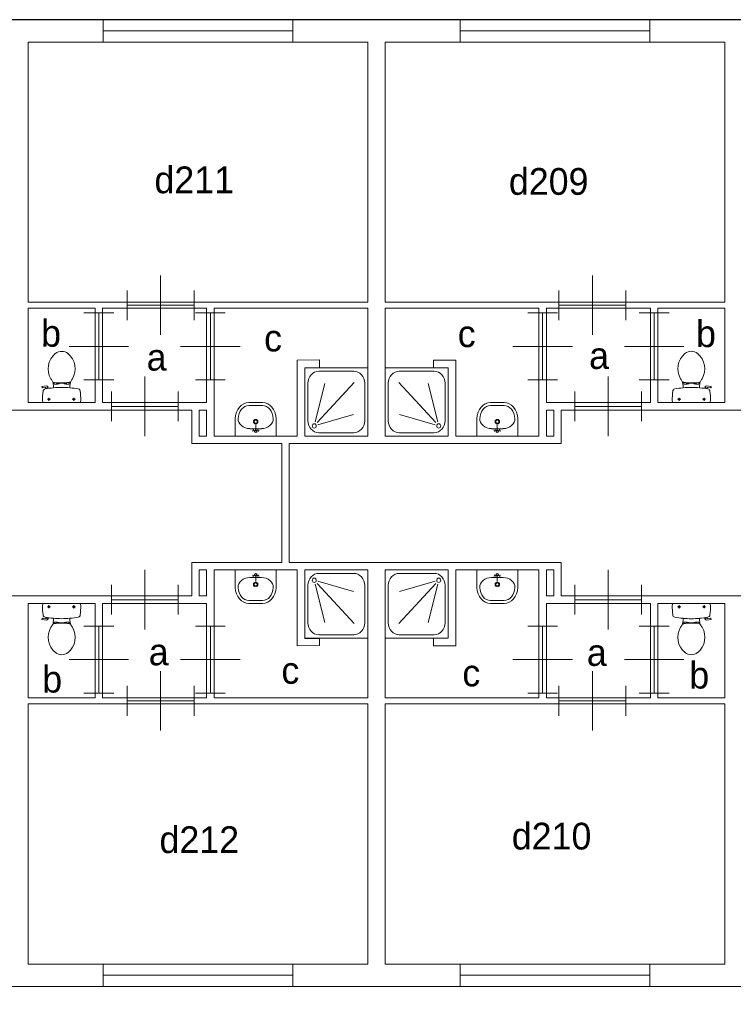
# Model space of a CAD drawing. Header units: millimetres. Extents: x -17 to 226, y -19 to 65.
# Tile 15 of 62: x 27 to 36, y 33 to 46. Entities that reach past the tile are written whole.
import ezdxf
from ezdxf.enums import TextEntityAlignment as Align

# ---------------------------------------------------------------- set-up
doc = ezdxf.new("R2010")
doc.units = ezdxf.units.MM
for name, color, linetype in [('BINNENMUUR', 7, 'Continuous'), ('BOUWKUNDE', 7, 'Continuous'), ('BUITENMUUR', 7, 'Continuous'), ('EILAND', 7, 'Continuous'), ('LABEL', 7, 'Continuous'), ('SANITAIR', 7, 'Continuous')]:
    doc.layers.add(name, color=color, linetype=linetype)
doc.styles.add('dgn000', font='dgn000.shx')

# ---------------------------------------------------------------- blocks, each defined once
blk = doc.blocks.new('DOUCHE27')
at = {"layer": 'SANITAIR', "color": 1, "linetype": 'Continuous', "lineweight": 0}
for p, q in [((-0.191, 0.872), (-0.658, 0.872)), ((-0.807, 0.711), (-0.807, 0.207)), ((-0.666, 0.72), (-0.169, 0.183)), ((-0.141, 0.192), (-0.268, 0.707)), ((-0.042, 0.207), (-0.042, 0.711)), ((-0.177, 0.152), (-0.654, 0.29)), ((-0.658, 0.046), (-0.191, 0.046))]:
    blk.add_line(p, q, dxfattribs=at)
at = {"layer": 'SANITAIR', "color": 1, "linetype": 'Continuous', "lineweight": 0, "flags": 128}
blk.add_lwpolyline([(0, 0.918), (0, 0), (-0.849, 0), (-0.849, 0.918), (0, 0.918)], dxfattribs=at)
at = {"layer": 'SANITAIR', "color": 1, "linetype": 'Continuous', "lineweight": 0}
for centre, major_axis, start_param, end_param in [((-0.658, 0.711), (0, 0.161), 0, 1.570796), ((-0.191, 0.711), (0, 0.161), 4.712389, 6.283185), ((-0.658, 0.207), (0, 0.161), 1.570796, 3.141593), ((-0.191, 0.207), (0, -0.161), 0, 1.570796)]:
    blk.add_ellipse(centre, major_axis=major_axis, ratio=0.924837, start_param=start_param, end_param=end_param, dxfattribs=at)
blk.add_ellipse((-0.128, 0.138), major_axis=(0, -0.0289), ratio=0.924837, dxfattribs=at)
blk = doc.blocks.new('DGN_COMPLEXSHAPE50')
at = {"layer": 'SANITAIR', "color": 1, "linetype": 'Continuous', "lineweight": 0}
for p, q in [((32.949, 40.78), (32.948, 40.78)), ((33.131, 40.78), (32.949, 40.78)), ((33.132, 40.78), (33.131, 40.78))]:
    blk.add_line(p, q, dxfattribs=at)
for centre, major_axis, start_param, end_param in [((32.944, 40.6), (-0.002, -0.18), 3.126058, 4.696849), ((33.136, 40.6), (-0.002, 0.18), 4.727929, 6.29872)]:
    blk.add_ellipse(centre, major_axis=major_axis, ratio=0.771034, start_param=start_param, end_param=end_param, dxfattribs=at)
blk = doc.blocks.new('DGN_COMPLEXSHAPE51')
at = {"layer": 'SANITAIR', "color": 1, "linetype": 'Continuous', "lineweight": 0}
for p, q in [((32.949, 40.82), (32.949, 40.82)), ((32.949, 40.82), (33.131, 40.82)), ((33.131, 40.82), (33.131, 40.82)), ((32.765, 40.37), (32.765, 40.605)), ((32.765, 40.605), (32.765, 40.605)), ((33.315, 40.605), (33.315, 40.605)), ((33.315, 40.605), (33.315, 40.37)), ((33.315, 40.37), (32.765, 40.37))]:
    blk.add_line(p, q, dxfattribs=at)
for centre, major_axis, start_param, end_param in [((32.944, 40.6), (-0.002, -0.22), 3.126171, 4.696962), ((33.136, 40.6), (0.002, -0.22), 1.586223, 3.157014)]:
    blk.add_ellipse(centre, major_axis=major_axis, ratio=0.812595, start_param=start_param, end_param=end_param, dxfattribs=at)
blk = doc.blocks.new('WASTB25')
at = {"layer": 'SANITAIR', "color": 1, "linetype": 'Continuous', "lineweight": 0}
for p, q in [((0, 0.065), (0, 0.153)), ((-0.079, 0.1), (0.079, 0.1)), ((0, 0.065), (-0.045, 0.082)), ((-0.037, 0.064), (-0.029, 0.089)), ((0, 0.065), (0.045, 0.082)), ((0.037, 0.064), (0.029, 0.089))]:
    blk.add_line(p, q, dxfattribs=at)
for centre, radius in [((0, 0.195), 0.03), ((0, 0.195), 0.02), ((0, 0.065), 0.0175)]:
    blk.add_circle(centre, radius, dxfattribs=at)
for centre, major_axis, start_param, end_param in [((-0.096, 0.21), (0.136, -0.04), 3.285304, 5.05863), ((0.096, 0.21), (-0.136, -0.04), 1.224555, 2.997882)]:
    blk.add_ellipse(centre, major_axis=major_axis, ratio=0.751905, start_param=start_param, end_param=end_param, dxfattribs=at)
for name in ['DGN_COMPLEXSHAPE51', 'DGN_COMPLEXSHAPE50']:
    blk.add_blockref(name, (-33.04, -40.37), dxfattribs=at)
blk = doc.blocks.new('TOIL2B27')
at = {"layer": 'SANITAIR', "color": 1, "linetype": 'Continuous', "lineweight": 0}
for p, q in [((-0.095, 0.271), (-0.095, 0.25)), ((-0.061, 0.25), (-0.061, 0.268)), ((-0.051, 0.25), (-0.051, 0.267)), ((0.063, 0.25), (0.063, 0.266)), ((0.073, 0.25), (0.073, 0.267)), ((0.107, 0.27), (0.107, 0.25)), ((-0.105, 0.2), (-0.105, 0.23)), ((-0.095, 0.25), (-0.051, 0.25)), ((-0.051, 0.255), (-0.029, 0.255)), ((-0.029, 0.255), (-0.029, 0.26)), ((-0.029, 0.26), (0.041, 0.26)), ((0.041, 0.255), (0.041, 0.26)), ((0.063, 0.255), (0.041, 0.255)), ((0.107, 0.25), (0.063, 0.25)), ((0.117, 0.23), (0.117, 0.2)), ((0.184, 0.192), (0.189, 0.206)), ((0.187, 0.202), (0.216, 0.196)), ((0.217, 0.197), (0.214, 0.187)), ((0.268, 0.216), (0.216, 0.224)), ((0.228, 0.205), (0.265, 0.2)), ((0.27, 0.204), (0.272, 0.21)), ((0.254, 0), (-0.242, 0)), ((-0.137, 0.045), (-0.178, 0.045)), ((-0.157, 0.066), (-0.157, 0.024)), ((0.199, 0.045), (0.158, 0.045)), ((0.179, 0.065), (0.179, 0.025))]:
    blk.add_line(p, q, dxfattribs=at)
at = {"layer": 'SANITAIR', "color": 1, "linetype": 'Continuous', "lineweight": 0, "flags": 128}
for points in [[(-0.079, 0.66, -0.355306), (0.091, 0.66)], [(-0.138, 0.321, -0.373743), (-0.079, 0.66)], [(0.091, 0.66, -0.373743), (0.15, 0.321)], [(-0.127, 0.303, -0.012002), (-0.138, 0.321)], [(-0.127, 0.303, -0.14875), (-0.105, 0.231)], [(-0.097, 0.272, -0.201836), (-0.11, 0.28)], [(0.107, 0.27, -0.055188), (-0.097, 0.272)], [(0.121, 0.278, -0.205811), (0.107, 0.27)], [(0.117, 0.231, -0.14875), (0.139, 0.303)], [(0.15, 0.321, -0.012002), (0.139, 0.303)], [(-0.251, 0.028, -0.027631), (-0.244, 0.155)], [(-0.244, 0.155, -0.329555), (-0.217, 0.184)], [(-0.217, 0.184, -0.0236), (-0.105, 0.2)], [(-0.104, 0.2, -0.046301), (0.117, 0.2)], [(0.117, 0.2, -0.023676), (0.23, 0.184)], [(0.189, 0.207, -0.376626), (0.217, 0.224)], [(0.217, 0.197, -0.390563), (0.228, 0.205)], [(0.23, 0.184, -0.329382), (0.257, 0.155)], [(0.257, 0.155, -0.02771), (0.264, 0.028)], [(0.271, 0.204, -0.371321), (0.265, 0.2)], [(0.268, 0.217, -0.451842), (0.272, 0.21)], [(-0.242, 0, -0.172952), (-0.251, 0.028)], [(0.264, 0.028, -0.172952), (0.254, 0)]]:
    blk.add_lwpolyline(points, format="xyb", dxfattribs=at)
at = {"layer": 'SANITAIR', "color": 1, "linetype": 'Continuous', "lineweight": 0}
for centre in [(-0.157, 0.045), (0.179, 0.045)]:
    blk.add_circle(centre, 0.012, dxfattribs=at)
blk = doc.blocks.new('DOUCHE30')
at = {"layer": 'SANITAIR', "color": 1, "linetype": 'Continuous', "lineweight": 0}
for p, q in [((0.191, 0.872), (0.658, 0.872)), ((0.042, 0.207), (0.042, 0.711)), ((0.141, 0.192), (0.268, 0.707)), ((0.666, 0.72), (0.169, 0.183)), ((0.807, 0.711), (0.807, 0.207)), ((0.177, 0.152), (0.654, 0.29)), ((0.658, 0.046), (0.191, 0.046))]:
    blk.add_line(p, q, dxfattribs=at)
at = {"layer": 'SANITAIR', "color": 1, "linetype": 'Continuous', "lineweight": 0, "flags": 128}
blk.add_lwpolyline([(0, 0.918), (0, 0), (0.849, 0), (0.849, 0.918), (0, 0.918)], dxfattribs=at)
at = {"layer": 'SANITAIR', "color": 1, "linetype": 'Continuous', "lineweight": 0}
for centre, major_axis, start_param, end_param in [((0.191, 0.711), (0, 0.161), 0, 1.570796), ((0.658, 0.711), (0, 0.161), 4.712389, 6.283185), ((0.191, 0.207), (0, -0.161), 4.712389, 6.283185), ((0.658, 0.207), (0, -0.161), 0, 1.570796)]:
    blk.add_ellipse(centre, major_axis=major_axis, ratio=0.924837, start_param=start_param, end_param=end_param, dxfattribs=at)
blk.add_ellipse((0.128, 0.138), major_axis=(0, -0.0289), ratio=0.924837, dxfattribs=at)
blk = doc.blocks.new('DGN_COMPLEXSHAPE56')
at = {"layer": 'SANITAIR', "color": 1, "linetype": 'Continuous', "lineweight": 0}
for p, q in [((29.698, 40.78), (29.699, 40.78)), ((29.699, 40.78), (29.881, 40.78)), ((29.881, 40.78), (29.882, 40.78))]:
    blk.add_line(p, q, dxfattribs=at)
for centre, major_axis, start_param, end_param in [((29.694, 40.6), (0.002, 0.18), 6.267651, 7.838442), ((29.886, 40.6), (0.002, -0.18), 1.586336, 3.157127)]:
    blk.add_ellipse(centre, major_axis=major_axis, ratio=0.771034, start_param=start_param, end_param=end_param, dxfattribs=at)
blk = doc.blocks.new('DGN_COMPLEXSHAPE57')
at = {"layer": 'SANITAIR', "color": 1, "linetype": 'Continuous', "lineweight": 0}
for p, q in [((29.881, 40.82), (29.699, 40.82)), ((29.699, 40.82), (29.699, 40.82)), ((29.881, 40.82), (29.881, 40.82)), ((29.515, 40.605), (29.515, 40.605)), ((29.515, 40.605), (29.515, 40.37)), ((30.065, 40.37), (30.065, 40.605)), ((30.065, 40.605), (30.065, 40.605)), ((29.515, 40.37), (30.065, 40.37))]:
    blk.add_line(p, q, dxfattribs=at)
for centre, major_axis, start_param, end_param in [((29.694, 40.6), (-0.002, -0.22), 3.126171, 4.696962), ((29.886, 40.6), (0.002, -0.22), 1.586223, 3.157014)]:
    blk.add_ellipse(centre, major_axis=major_axis, ratio=0.812595, start_param=start_param, end_param=end_param, dxfattribs=at)
blk = doc.blocks.new('WASTB28')
at = {"layer": 'SANITAIR', "color": 1, "linetype": 'Continuous', "lineweight": 0}
for p, q in [((0, 0.065), (0, 0.153)), ((0.079, 0.1), (-0.079, 0.1)), ((0, 0.065), (-0.045, 0.082)), ((-0.037, 0.064), (-0.029, 0.089)), ((0, 0.065), (0.045, 0.082)), ((0.037, 0.064), (0.029, 0.089))]:
    blk.add_line(p, q, dxfattribs=at)
for centre, radius in [((0, 0.195), 0.03), ((0, 0.195), 0.02), ((0, 0.065), 0.0175)]:
    blk.add_circle(centre, radius, dxfattribs=at)
for centre, major_axis, start_param, end_param in [((-0.096, 0.21), (0.136, -0.04), 3.285304, 5.05863), ((0.096, 0.21), (-0.136, -0.04), 1.224555, 2.997882)]:
    blk.add_ellipse(centre, major_axis=major_axis, ratio=0.751905, start_param=start_param, end_param=end_param, dxfattribs=at)
for name in ['DGN_COMPLEXSHAPE57', 'DGN_COMPLEXSHAPE56']:
    blk.add_blockref(name, (-29.79, -40.37), dxfattribs=at)
blk = doc.blocks.new('TOIL2B30')
at = {"layer": 'SANITAIR', "color": 1, "linetype": 'Continuous', "lineweight": 0}
for p, q in [((-0.107, 0.27), (-0.107, 0.25)), ((-0.073, 0.25), (-0.073, 0.267)), ((-0.063, 0.25), (-0.063, 0.266)), ((0.051, 0.25), (0.051, 0.267)), ((0.061, 0.25), (0.061, 0.268)), ((0.095, 0.271), (0.095, 0.25)), ((-0.27, 0.204), (-0.272, 0.21)), ((-0.268, 0.216), (-0.216, 0.224)), ((-0.228, 0.205), (-0.265, 0.2)), ((-0.217, 0.197), (-0.214, 0.187)), ((-0.187, 0.202), (-0.216, 0.196)), ((-0.184, 0.192), (-0.189, 0.206)), ((-0.117, 0.23), (-0.117, 0.2)), ((-0.107, 0.25), (-0.063, 0.25)), ((-0.063, 0.255), (-0.041, 0.255)), ((0.029, 0.26), (-0.041, 0.26)), ((-0.041, 0.255), (-0.041, 0.26)), ((0.029, 0.255), (0.029, 0.26)), ((0.051, 0.255), (0.029, 0.255)), ((0.095, 0.25), (0.051, 0.25)), ((0.105, 0.2), (0.105, 0.23)), ((-0.254, 0), (0.242, 0)), ((-0.199, 0.045), (-0.158, 0.045)), ((-0.179, 0.065), (-0.179, 0.025)), ((0.137, 0.045), (0.178, 0.045)), ((0.157, 0.066), (0.157, 0.024))]:
    blk.add_line(p, q, dxfattribs=at)
for centre in [(-0.179, 0.045), (0.157, 0.045)]:
    blk.add_circle(centre, 0.012, dxfattribs=at)
for centre, radius, start, end in [((-0.006, 0.555), 0.135, 50.8792, 129.1208), ((0.074, 0.456), 0.263, 129.1208, 211.0923), ((-0.087, 0.456), 0.263, 328.9077, 50.8792), ((0.235, 0.553), 0.45, 211.0923, 213.8429), ((-0.246, 0.231), 0.129, 0, 33.8429), ((-0.105, 0.29), 0.02, 217.7817, 264.3005), ((-0.015, 1.191), 0.926, 264.3005, 276.9358), ((0.094, 0.292), 0.02, 276.9358, 322.58), ((0.234, 0.231), 0.129, 146.1571, 180), ((-0.247, 0.553), 0.45, 326.1571, 328.9077), ((-0.268, 0.212), 0.005, 98.4779, 195.7398), ((-0.266, 0.205), 0.005, 195.7398, 277.2238), ((0.886, 0.028), 1.15, 173.6509, 180), ((-0.223, 0.151), 0.0335, 100.7271, 173.6509), ((-0.006, -0.995), 1.2, 95.3019, 100.7271), ((-0.227, 0.195), 0.01, 11.8886, 97.2238), ((-0.213, 0.2), 0.025, 15.9272, 98.4779), ((-0.006, -0.992), 1.198, 84.6981, 95.3019), ((-0.006, -0.995), 1.2, 79.2904, 84.6981), ((0.211, 0.151), 0.034, 6.3309, 79.2904), ((-0.899, 0.028), 1.15, 0, 6.3309), ((-0.22, 0.027), 0.0434, 178.9808, 218.2302), ((0.208, 0.027), 0.0434, 321.7698, 1.0192)]:
    blk.add_arc(centre, radius, start, end, dxfattribs=at)
blk = doc.blocks.new('DOUCHE35')
at = {"layer": 'SANITAIR', "color": 1, "linetype": 'Continuous', "lineweight": 0}
for p, q in [((-0.658, -0.046), (-0.191, -0.046)), ((-0.807, -0.711), (-0.807, -0.207)), ((-0.666, -0.72), (-0.169, -0.183)), ((-0.177, -0.152), (-0.654, -0.29)), ((-0.141, -0.192), (-0.268, -0.707)), ((-0.042, -0.207), (-0.042, -0.711)), ((-0.191, -0.872), (-0.658, -0.872))]:
    blk.add_line(p, q, dxfattribs=at)
at = {"layer": 'SANITAIR', "color": 1, "linetype": 'Continuous', "lineweight": 0, "flags": 128}
blk.add_lwpolyline([(0, -0.918), (0, 0), (-0.849, 0), (-0.849, -0.918), (0, -0.918)], dxfattribs=at)
at = {"layer": 'SANITAIR', "color": 1, "linetype": 'Continuous', "lineweight": 0}
for centre, major_axis, start_param, end_param in [((-0.658, -0.207), (0, 0.161), 0, 1.570796), ((-0.191, -0.207), (0, 0.161), 4.712389, 6.283185), ((-0.658, -0.711), (0, -0.161), 4.712389, 6.283185), ((-0.191, -0.711), (0, -0.161), 0, 1.570796)]:
    blk.add_ellipse(centre, major_axis=major_axis, ratio=0.924837, start_param=start_param, end_param=end_param, dxfattribs=at)
blk.add_ellipse((-0.128, -0.138), major_axis=(0, 0.0289), ratio=0.924837, dxfattribs=at)
blk = doc.blocks.new('DGN_COMPLEXSHAPE66')
at = {"layer": 'SANITAIR', "color": 1, "linetype": 'Continuous', "lineweight": 0}
for p, q in [((32.949, 38.16), (32.948, 38.16)), ((33.131, 38.16), (32.949, 38.16)), ((33.132, 38.16), (33.131, 38.16))]:
    blk.add_line(p, q, dxfattribs=at)
for centre, major_axis, start_param, end_param in [((32.944, 38.34), (-0.002, 0.18), 1.586336, 3.157127), ((33.136, 38.34), (-0.002, -0.18), 6.267651, 7.838442)]:
    blk.add_ellipse(centre, major_axis=major_axis, ratio=0.771034, start_param=start_param, end_param=end_param, dxfattribs=at)
blk = doc.blocks.new('DGN_COMPLEXSHAPE67')
at = {"layer": 'SANITAIR', "color": 1, "linetype": 'Continuous', "lineweight": 0}
for p, q in [((32.765, 38.57), (32.765, 38.335)), ((33.315, 38.57), (32.765, 38.57)), ((33.315, 38.335), (33.315, 38.57)), ((32.765, 38.335), (32.765, 38.335)), ((33.315, 38.335), (33.315, 38.335)), ((32.949, 38.12), (32.949, 38.12)), ((32.949, 38.12), (33.131, 38.12)), ((33.131, 38.12), (33.131, 38.12))]:
    blk.add_line(p, q, dxfattribs=at)
for centre, major_axis, start_param, end_param in [((32.944, 38.34), (-0.002, 0.22), 1.586223, 3.157014), ((33.136, 38.34), (0.002, 0.22), 3.126171, 4.696962)]:
    blk.add_ellipse(centre, major_axis=major_axis, ratio=0.812595, start_param=start_param, end_param=end_param, dxfattribs=at)
blk = doc.blocks.new('WASTB33')
at = {"layer": 'SANITAIR', "color": 1, "linetype": 'Continuous', "lineweight": 0}
for p, q in [((-0.079, -0.1), (0.079, -0.1)), ((0, -0.065), (-0.045, -0.082)), ((-0.037, -0.064), (-0.029, -0.089)), ((0, -0.065), (0, -0.153)), ((0, -0.065), (0.045, -0.082)), ((0.037, -0.064), (0.029, -0.089))]:
    blk.add_line(p, q, dxfattribs=at)
for centre, radius in [((0, -0.065), 0.0175), ((0, -0.195), 0.03), ((0, -0.195), 0.02)]:
    blk.add_circle(centre, radius, dxfattribs=at)
for centre, major_axis, start_param, end_param in [((-0.096, -0.21), (0.136, 0.04), 1.224555, 2.997882), ((0.096, -0.21), (-0.136, 0.04), 3.285304, 5.05863)]:
    blk.add_ellipse(centre, major_axis=major_axis, ratio=0.751905, start_param=start_param, end_param=end_param, dxfattribs=at)
for name in ['DGN_COMPLEXSHAPE67', 'DGN_COMPLEXSHAPE66']:
    blk.add_blockref(name, (-33.04, -38.57), dxfattribs=at)
blk = doc.blocks.new('TOIL2B35')
at = {"layer": 'SANITAIR', "color": 1, "linetype": 'Continuous', "lineweight": 0}
for p, q in [((0.254, 0), (-0.242, 0)), ((-0.137, -0.045), (-0.178, -0.045)), ((-0.157, -0.066), (-0.157, -0.024)), ((0.199, -0.045), (0.158, -0.045)), ((0.179, -0.065), (0.179, -0.025)), ((-0.105, -0.2), (-0.105, -0.23)), ((-0.095, -0.271), (-0.095, -0.25)), ((-0.095, -0.25), (-0.051, -0.25)), ((-0.061, -0.25), (-0.061, -0.268)), ((-0.051, -0.25), (-0.051, -0.267)), ((-0.051, -0.255), (-0.029, -0.255)), ((-0.029, -0.255), (-0.029, -0.26)), ((-0.029, -0.26), (0.041, -0.26)), ((0.041, -0.255), (0.041, -0.26)), ((0.063, -0.255), (0.041, -0.255)), ((0.063, -0.25), (0.063, -0.266)), ((0.107, -0.25), (0.063, -0.25)), ((0.073, -0.25), (0.073, -0.267)), ((0.107, -0.27), (0.107, -0.25)), ((0.117, -0.23), (0.117, -0.2)), ((0.184, -0.192), (0.189, -0.206)), ((0.187, -0.202), (0.216, -0.196)), ((0.217, -0.197), (0.214, -0.187)), ((0.268, -0.216), (0.216, -0.224)), ((0.228, -0.205), (0.265, -0.2)), ((0.27, -0.204), (0.272, -0.21))]:
    blk.add_line(p, q, dxfattribs=at)
for centre in [(-0.157, -0.045), (0.179, -0.045)]:
    blk.add_circle(centre, 0.012, dxfattribs=at)
for centre, radius, start, end in [((-0.208, -0.027), 0.0434, 141.7698, 181.0192), ((0.899, -0.028), 1.15, 180, 186.3309), ((0.22, -0.027), 0.0434, 358.9808, 38.2302), ((-0.886, -0.028), 1.15, 353.6509, 0), ((-0.211, -0.151), 0.034, 186.3309, 259.2904), ((0.006, 0.995), 1.2, 259.2904, 264.6981), ((-0.234, -0.231), 0.129, 326.1571, 0), ((0.006, 0.992), 1.198, 264.6981, 275.3019), ((0.006, 0.995), 1.2, 275.3019, 280.7271), ((0.246, -0.231), 0.129, 180, 213.8429), ((0.213, -0.2), 0.025, 195.9272, 278.4779), ((0.227, -0.195), 0.01, 191.8886, 277.2238), ((0.223, -0.151), 0.0335, 280.7271, 353.6509), ((0.266, -0.205), 0.005, 15.7398, 97.2238), ((0.268, -0.212), 0.005, 278.4779, 15.7398), ((0.087, -0.456), 0.263, 148.9077, 230.8792), ((0.247, -0.553), 0.45, 146.1571, 148.9077), ((-0.094, -0.292), 0.02, 96.9358, 142.58), ((0.015, -1.191), 0.926, 84.3005, 96.9358), ((-0.074, -0.456), 0.263, 309.1208, 31.0923), ((0.105, -0.29), 0.02, 37.7817, 84.3005), ((-0.235, -0.553), 0.45, 31.0923, 33.8429), ((0.006, -0.555), 0.135, 230.8792, 309.1208)]:
    blk.add_arc(centre, radius, start, end, dxfattribs=at)
blk = doc.blocks.new('DOUCHE37')
at = {"layer": 'SANITAIR', "color": 1, "linetype": 'Continuous', "lineweight": 0}
for p, q in [((0.658, -0.046), (0.191, -0.046)), ((0.042, -0.207), (0.042, -0.711)), ((0.141, -0.192), (0.268, -0.707)), ((0.666, -0.72), (0.169, -0.183)), ((0.177, -0.152), (0.654, -0.29)), ((0.807, -0.711), (0.807, -0.207)), ((0.191, -0.872), (0.658, -0.872))]:
    blk.add_line(p, q, dxfattribs=at)
at = {"layer": 'SANITAIR', "color": 1, "linetype": 'Continuous', "lineweight": 0, "flags": 128}
blk.add_lwpolyline([(0, -0.918), (0, 0), (0.849, 0), (0.849, -0.918), (0, -0.918)], dxfattribs=at)
at = {"layer": 'SANITAIR', "color": 1, "linetype": 'Continuous', "lineweight": 0}
for centre, major_axis, start_param, end_param in [((0.191, -0.207), (0, 0.161), 0, 1.570796), ((0.658, -0.207), (0, -0.161), 1.570796, 3.141593), ((0.191, -0.711), (0, -0.161), 4.712389, 6.283185), ((0.658, -0.711), (0, -0.161), 0, 1.570796)]:
    blk.add_ellipse(centre, major_axis=major_axis, ratio=0.924837, start_param=start_param, end_param=end_param, dxfattribs=at)
blk.add_ellipse((0.128, -0.138), major_axis=(0, 0.0289), ratio=0.924837, dxfattribs=at)
blk = doc.blocks.new('DGN_COMPLEXSHAPE70')
at = {"layer": 'SANITAIR', "color": 1, "linetype": 'Continuous', "lineweight": 0}
for p, q in [((29.698, 38.16), (29.699, 38.16)), ((29.699, 38.16), (29.881, 38.16)), ((29.881, 38.16), (29.882, 38.16))]:
    blk.add_line(p, q, dxfattribs=at)
for centre, major_axis, start_param, end_param in [((29.694, 38.34), (0.002, -0.18), 4.727929, 6.29872), ((29.886, 38.34), (0.002, 0.18), 3.126058, 4.696849)]:
    blk.add_ellipse(centre, major_axis=major_axis, ratio=0.771034, start_param=start_param, end_param=end_param, dxfattribs=at)
blk = doc.blocks.new('DGN_COMPLEXSHAPE71')
at = {"layer": 'SANITAIR', "color": 1, "linetype": 'Continuous', "lineweight": 0}
for p, q in [((29.515, 38.335), (29.515, 38.57)), ((29.515, 38.57), (30.065, 38.57)), ((30.065, 38.57), (30.065, 38.335)), ((29.515, 38.335), (29.515, 38.335)), ((30.065, 38.335), (30.065, 38.335)), ((29.881, 38.12), (29.699, 38.12)), ((29.699, 38.12), (29.699, 38.12)), ((29.881, 38.12), (29.881, 38.12))]:
    blk.add_line(p, q, dxfattribs=at)
for centre, major_axis, start_param, end_param in [((29.694, 38.34), (-0.002, 0.22), 1.586223, 3.157014), ((29.886, 38.34), (0.002, 0.22), 3.126171, 4.696962)]:
    blk.add_ellipse(centre, major_axis=major_axis, ratio=0.812595, start_param=start_param, end_param=end_param, dxfattribs=at)
blk = doc.blocks.new('WASTB35')
at = {"layer": 'SANITAIR', "color": 1, "linetype": 'Continuous', "lineweight": 0}
for p, q in [((0.079, -0.1), (-0.079, -0.1)), ((0, -0.065), (-0.045, -0.082)), ((-0.037, -0.064), (-0.029, -0.089)), ((0, -0.065), (0, -0.153)), ((0, -0.065), (0.045, -0.082)), ((0.037, -0.064), (0.029, -0.089))]:
    blk.add_line(p, q, dxfattribs=at)
for centre, radius in [((0, -0.065), 0.0175), ((0, -0.195), 0.03), ((0, -0.195), 0.02)]:
    blk.add_circle(centre, radius, dxfattribs=at)
for centre, major_axis, start_param, end_param in [((-0.096, -0.21), (0.136, 0.04), 1.224555, 2.997882), ((0.096, -0.21), (-0.136, 0.04), 3.285304, 5.05863)]:
    blk.add_ellipse(centre, major_axis=major_axis, ratio=0.751905, start_param=start_param, end_param=end_param, dxfattribs=at)
for name in ['DGN_COMPLEXSHAPE71', 'DGN_COMPLEXSHAPE70']:
    blk.add_blockref(name, (-29.79, -38.57), dxfattribs=at)
blk = doc.blocks.new('TOIL2B37')
at = {"layer": 'SANITAIR', "color": 1, "linetype": 'Continuous', "lineweight": 0}
for p, q in [((-0.254, 0), (0.242, 0)), ((-0.199, -0.045), (-0.158, -0.045)), ((-0.179, -0.065), (-0.179, -0.025)), ((0.137, -0.045), (0.178, -0.045)), ((0.157, -0.066), (0.157, -0.024)), ((-0.27, -0.204), (-0.272, -0.21)), ((-0.268, -0.216), (-0.216, -0.224)), ((-0.228, -0.205), (-0.265, -0.2)), ((-0.217, -0.197), (-0.214, -0.187)), ((-0.187, -0.202), (-0.216, -0.196)), ((-0.184, -0.192), (-0.189, -0.206)), ((-0.117, -0.23), (-0.117, -0.2)), ((-0.107, -0.25), (-0.063, -0.25)), ((-0.107, -0.27), (-0.107, -0.25)), ((-0.073, -0.25), (-0.073, -0.267)), ((-0.063, -0.25), (-0.063, -0.266)), ((-0.063, -0.255), (-0.041, -0.255)), ((-0.041, -0.255), (-0.041, -0.26)), ((0.029, -0.26), (-0.041, -0.26)), ((0.051, -0.255), (0.029, -0.255)), ((0.029, -0.255), (0.029, -0.26)), ((0.095, -0.25), (0.051, -0.25)), ((0.051, -0.25), (0.051, -0.267)), ((0.061, -0.25), (0.061, -0.268)), ((0.095, -0.271), (0.095, -0.25)), ((0.105, -0.2), (0.105, -0.23))]:
    blk.add_line(p, q, dxfattribs=at)
at = {"layer": 'SANITAIR', "color": 1, "linetype": 'Continuous', "lineweight": 0, "flags": 128}
for points in [[(-0.264, -0.028, -0.172952), (-0.254, 0)], [(-0.257, -0.155, -0.02771), (-0.264, -0.028)], [(0.242, 0, -0.172952), (0.251, -0.028)], [(0.251, -0.028, -0.027631), (0.244, -0.155)], [(-0.268, -0.217, -0.451842), (-0.272, -0.21)], [(-0.271, -0.204, -0.371321), (-0.265, -0.2)], [(-0.23, -0.184, -0.329382), (-0.257, -0.155)], [(-0.117, -0.2, -0.023676), (-0.23, -0.184)], [(-0.217, -0.197, -0.390563), (-0.228, -0.205)], [(-0.189, -0.207, -0.376626), (-0.217, -0.224)], [(-0.117, -0.231, -0.14875), (-0.139, -0.303)], [(0.104, -0.2, -0.046301), (-0.117, -0.2)], [(0.217, -0.184, -0.0236), (0.105, -0.2)], [(0.127, -0.303, -0.14875), (0.105, -0.231)], [(0.244, -0.155, -0.329555), (0.217, -0.184)], [(-0.091, -0.66, -0.373743), (-0.15, -0.321)], [(-0.15, -0.321, -0.012002), (-0.139, -0.303)], [(-0.121, -0.278, -0.205811), (-0.107, -0.27)], [(-0.107, -0.27, -0.055188), (0.097, -0.272)], [(0.138, -0.321, -0.373743), (0.079, -0.66)], [(0.097, -0.272, -0.201836), (0.11, -0.28)], [(0.127, -0.303, -0.012002), (0.138, -0.321)], [(0.079, -0.66, -0.355306), (-0.091, -0.66)]]:
    blk.add_lwpolyline(points, format="xyb", dxfattribs=at)
at = {"layer": 'SANITAIR', "color": 1, "linetype": 'Continuous', "lineweight": 0}
for centre in [(-0.179, -0.045), (0.157, -0.045)]:
    blk.add_circle(centre, 0.012, dxfattribs=at)
blk = doc.blocks.new('20424')
at = {"layer": 'BOUWKUNDE', "color": 1, "linetype": 'Continuous', "lineweight": 0}
for p, q in [((-2.55, 0.15), (-2.55, -0.15)), ((0, 0.15), (0, -0.15)), ((0, 0), (-2.55, 0))]:
    blk.add_line(p, q, dxfattribs=at)
blk = doc.blocks.new('20425')
at = {"layer": 'BOUWKUNDE', "color": 1, "linetype": 'Continuous', "lineweight": 0}
for p, q in [((-2.55, 0.15), (-2.55, -0.15)), ((0, 0.15), (0, -0.15)), ((0, 0), (-2.55, 0))]:
    blk.add_line(p, q, dxfattribs=at)
blk = doc.blocks.new('20432')
at = {"layer": 'BOUWKUNDE', "color": 1, "linetype": 'Continuous', "lineweight": 0}
for p, q in [((-2.55, 0.15), (-2.55, -0.15)), ((0, 0.15), (0, -0.15)), ((0, 0), (-2.55, 0))]:
    blk.add_line(p, q, dxfattribs=at)
blk = doc.blocks.new('20433')
at = {"layer": 'BOUWKUNDE', "color": 1, "linetype": 'Continuous', "lineweight": 0}
for p, q in [((-2.55, 0.15), (-2.55, -0.15)), ((0, 0.15), (0, -0.15)), ((0, 0), (-2.55, 0))]:
    blk.add_line(p, q, dxfattribs=at)
blk = doc.blocks.new('202183')
at = {"layer": 'BOUWKUNDE', "color": 1, "linetype": 'Continuous', "lineweight": 0}
for p, q in [((0.2, 0.9), (-0.2, 0.9)), ((0, 0), (0, 0.9)), ((0, 0.45), (-0.4, 0.45)), ((0.4, 0.45), (0, 0.45)), ((0.2, 0), (-0.2, 0))]:
    blk.add_line(p, q, dxfattribs=at)
blk = doc.blocks.new('202184')
at = {"layer": 'BOUWKUNDE', "color": 1, "linetype": 'Continuous', "lineweight": 0}
for p, q in [((0.45, 0), (0.45, 0.4)), ((0, -0.2), (0, 0.2)), ((0.9, -0.2), (0.9, 0.2)), ((0, 0), (0.9, 0)), ((0.45, -0.4), (0.45, 0))]:
    blk.add_line(p, q, dxfattribs=at)
blk = doc.blocks.new('202185')
at = {"layer": 'BOUWKUNDE', "color": 1, "linetype": 'Continuous', "lineweight": 0}
for p, q in [((-0.2, 0), (0.2, 0)), ((0, 0), (0, -0.9)), ((-0.4, -0.45), (0, -0.45)), ((0, -0.45), (0.4, -0.45)), ((-0.2, -0.9), (0.2, -0.9))]:
    blk.add_line(p, q, dxfattribs=at)
at = {"layer": 'BOUWKUNDE', "color": 1, "linetype": 'Continuous', "lineweight": 0, "style": 'dgn000', "flags": 1}
for tag in ['type', 'soort']:
    blk.add_attdef(tag, (43.25, 41.126), '', height=0.36, dxfattribs=at)
blk = doc.blocks.new('202186')
at = {"layer": 'BOUWKUNDE', "color": 1, "linetype": 'Continuous', "lineweight": 0}
for p, q in [((0.45, 0), (0.45, 0.4)), ((0, -0.2), (0, 0.2)), ((0.9, -0.2), (0.9, 0.2)), ((0, 0), (0.9, 0)), ((0.45, -0.4), (0.45, 0))]:
    blk.add_line(p, q, dxfattribs=at)
blk = doc.blocks.new('202187')
at = {"layer": 'BOUWKUNDE', "color": 1, "linetype": 'Continuous', "lineweight": 0}
for p, q in [((0.45, 0), (0.45, 0.4)), ((0, -0.2), (0, 0.2)), ((0.9, -0.2), (0.9, 0.2)), ((0, 0), (0.9, 0)), ((0.45, -0.4), (0.45, 0))]:
    blk.add_line(p, q, dxfattribs=at)
blk = doc.blocks.new('202188')
at = {"layer": 'BOUWKUNDE', "color": 1, "linetype": 'Continuous', "lineweight": 0}
for p, q in [((0.2, 0.9), (-0.2, 0.9)), ((0, 0), (0, 0.9)), ((0, 0.45), (-0.4, 0.45)), ((0.4, 0.45), (0, 0.45)), ((0.2, 0), (-0.2, 0))]:
    blk.add_line(p, q, dxfattribs=at)
blk = doc.blocks.new('202189')
at = {"layer": 'BOUWKUNDE', "color": 1, "linetype": 'Continuous', "lineweight": 0}
for p, q in [((-0.2, 0), (0.2, 0)), ((0, 0), (0, -0.9)), ((-0.4, -0.45), (0, -0.45)), ((0, -0.45), (0.4, -0.45)), ((-0.2, -0.9), (0.2, -0.9))]:
    blk.add_line(p, q, dxfattribs=at)
blk = doc.blocks.new('202190')
at = {"layer": 'BOUWKUNDE', "color": 1, "linetype": 'Continuous', "lineweight": 0}
for p, q in [((0.45, 0), (0.45, 0.4)), ((0, -0.2), (0, 0.2)), ((0.9, -0.2), (0.9, 0.2)), ((0, 0), (0.9, 0)), ((0.45, -0.4), (0.45, 0))]:
    blk.add_line(p, q, dxfattribs=at)
blk = doc.blocks.new('202220')
at = {"layer": 'BOUWKUNDE', "color": 1, "linetype": 'Continuous', "lineweight": 0}
for p, q in [((0.2, 0.9), (-0.2, 0.9)), ((0, 0), (0, 0.9)), ((0, 0.45), (-0.4, 0.45)), ((0.4, 0.45), (0, 0.45)), ((0.2, 0), (-0.2, 0))]:
    blk.add_line(p, q, dxfattribs=at)
blk = doc.blocks.new('202221')
at = {"layer": 'BOUWKUNDE', "color": 1, "linetype": 'Continuous', "lineweight": 0}
for p, q in [((0.45, 0), (0.45, 0.4)), ((0, -0.2), (0, 0.2)), ((0.9, -0.2), (0.9, 0.2)), ((0, 0), (0.9, 0)), ((0.45, -0.4), (0.45, 0))]:
    blk.add_line(p, q, dxfattribs=at)
blk = doc.blocks.new('202222')
at = {"layer": 'BOUWKUNDE', "color": 1, "linetype": 'Continuous', "lineweight": 0}
for p, q in [((-0.2, 0), (0.2, 0)), ((0, 0), (0, -0.9)), ((-0.4, -0.45), (0, -0.45)), ((0, -0.45), (0.4, -0.45)), ((-0.2, -0.9), (0.2, -0.9))]:
    blk.add_line(p, q, dxfattribs=at)
blk = doc.blocks.new('202223')
at = {"layer": 'BOUWKUNDE', "color": 1, "linetype": 'Continuous', "lineweight": 0}
for p, q in [((0.45, 0), (0.45, 0.4)), ((0, -0.2), (0, 0.2)), ((0.9, -0.2), (0.9, 0.2)), ((0, 0), (0.9, 0)), ((0.45, -0.4), (0.45, 0))]:
    blk.add_line(p, q, dxfattribs=at)
blk = doc.blocks.new('202224')
at = {"layer": 'BOUWKUNDE', "color": 1, "linetype": 'Continuous', "lineweight": 0}
for p, q in [((-0.2, 0), (0.2, 0)), ((0, 0), (0, -0.9)), ((-0.4, -0.45), (0, -0.45)), ((0, -0.45), (0.4, -0.45)), ((-0.2, -0.9), (0.2, -0.9))]:
    blk.add_line(p, q, dxfattribs=at)
blk = doc.blocks.new('202225')
at = {"layer": 'BOUWKUNDE', "color": 1, "linetype": 'Continuous', "lineweight": 0}
for p, q in [((0.45, 0), (0.45, 0.4)), ((0, -0.2), (0, 0.2)), ((0.9, -0.2), (0.9, 0.2)), ((0, 0), (0.9, 0)), ((0.45, -0.4), (0.45, 0))]:
    blk.add_line(p, q, dxfattribs=at)
blk = doc.blocks.new('202226')
at = {"layer": 'BOUWKUNDE', "color": 1, "linetype": 'Continuous', "lineweight": 0}
for p, q in [((0.2, 0.9), (-0.2, 0.9)), ((0, 0), (0, 0.9)), ((0, 0.45), (-0.4, 0.45)), ((0.4, 0.45), (0, 0.45)), ((0.2, 0), (-0.2, 0))]:
    blk.add_line(p, q, dxfattribs=at)
blk = doc.blocks.new('202227')
at = {"layer": 'BOUWKUNDE', "color": 1, "linetype": 'Continuous', "lineweight": 0}
for p, q in [((0.45, 0), (0.45, 0.4)), ((0, -0.2), (0, 0.2)), ((0.9, -0.2), (0.9, 0.2)), ((0, 0), (0.9, 0)), ((0.45, -0.4), (0.45, 0))]:
    blk.add_line(p, q, dxfattribs=at)
blk = doc.blocks.new('AnonymousCell')
at = {"layer": 'BUITENMUUR', "color": 1, "linetype": 'Continuous', "lineweight": 30, "flags": 128}
blk.add_lwpolyline([(-24.8, -22.985), (26, -22.985), (26, 15.785), (24.8, 15.785), (24.8, 22.985), (-26, 22.985), (-26, -15.785), (-24.8, -15.785), (-24.8, -22.985)], dxfattribs=at)
at = {"layer": 'EILAND', "color": 1, "linetype": 'Continuous', "lineweight": 13, "flags": 128}
for points in [[(3.03, 17.735), (3.13, 17.735), (3.13, 17.385), (3.03, 17.385), (3.03, 17.735)], [(7.7, 17.735), (7.8, 17.735), (7.8, 17.385), (7.7, 17.385), (7.7, 17.735)], [(3.03, 15.585), (3.13, 15.585), (3.13, 15.235), (3.03, 15.235), (3.03, 15.585)], [(7.7, 15.585), (7.8, 15.585), (7.8, 15.235), (7.7, 15.235), (7.7, 15.585)], [(-13, -10.585), (-10.4, -10.585), (-10.4, -9.985), (13.6, -9.985), (13.6, -8.585), (13, -8.585), (13, 10.585), (10.4, 10.585), (10.4, 9.985), (-13.67, 9.985), (-13.67, 8.515), (-13, 8.515), (-13, -10.585)]]:
    blk.add_lwpolyline(points, dxfattribs=at)

msp = doc.modelspace()

# ---------------------------------------------------------------- linework, layer by layer
at = {"layer": 'BINNENMUUR', "color": 1, "linetype": 'Continuous', "lineweight": 13, "flags": 128}
for points in [[(26.73, 45.67), (31.3, 45.67), (31.3, 42.17), (26.73, 42.17), (26.73, 45.67)], [(31.53, 45.67), (36.1, 45.67), (36.1, 42.17), (31.53, 42.17), (31.53, 45.67)], [(26.73, 42.09), (27.63, 42.09), (27.63, 40.82), (26.73, 40.82), (26.73, 42.09)], [(27.73, 42.09), (29.13, 42.09), (29.13, 40.82), (27.73, 40.82), (27.73, 42.09)], [(31.3, 42.09), (31.3, 40.37), (30.45, 40.37), (30.45, 41.288), (30.65, 41.288), (30.65, 41.397), (30.35, 41.39), (30.35, 40.37), (29.23, 40.37), (29.23, 42.09), (31.3, 42.09)], [(31.53, 42.09), (33.6, 42.09), (33.6, 40.37), (32.48, 40.37), (32.48, 41.39), (32.18, 41.39), (32.18, 41.288), (32.38, 41.29), (32.38, 40.37), (31.53, 40.37), (31.53, 42.09)], [(33.7, 42.09), (35.1, 42.09), (35.1, 40.82), (33.7, 40.82), (33.7, 42.09)], [(35.2, 42.09), (36.1, 42.09), (36.1, 40.82), (35.2, 40.82), (35.2, 42.09)], [(13.48, 40.27), (13.48, 38.67), (14.7, 38.67), (14.7, 38.22), (19.33, 38.22), (19.33, 38.67), (24.3, 38.67), (24.3, 38.22), (28.93, 38.22), (28.93, 38.67), (30.142, 38.67), (30.142, 40.27), (28.93, 40.27), (28.93, 40.72), (24.3, 40.72), (24.3, 40.27), (19.33, 40.27), (19.33, 40.72), (14.7, 40.72), (14.7, 40.27), (13.48, 40.27)], [(36.33, 38.22), (33.9, 38.22), (33.9, 38.67), (30.242, 38.67), (30.242, 40.27), (33.9, 40.27), (33.9, 40.72), (38.53, 40.72)], [(29.23, 38.57), (29.23, 36.85), (31.3, 36.85), (31.3, 38.57), (30.45, 38.57), (30.45, 37.65), (30.65, 37.65), (30.65, 37.553), (30.35, 37.55), (30.35, 38.57), (29.23, 38.57)], [(32.48, 37.55), (32.18, 37.55), (32.18, 37.65), (32.38, 37.652), (32.38, 38.57), (31.53, 38.57), (31.53, 36.85), (33.6, 36.85), (33.6, 38.57), (32.48, 38.57), (32.48, 37.55)], [(26.73, 38.12), (27.63, 38.12), (27.63, 36.85), (26.73, 36.85), (26.73, 38.12)], [(27.73, 38.12), (29.13, 38.12), (29.13, 36.85), (27.73, 36.85), (27.73, 38.12)], [(33.7, 38.12), (35.1, 38.12), (35.1, 36.85), (33.7, 36.85), (33.7, 38.12)], [(35.2, 38.12), (36.1, 38.12), (36.1, 36.85), (35.2, 36.85), (35.2, 38.12)], [(26.73, 36.77), (31.3, 36.77), (31.3, 33.27), (26.73, 33.27), (26.73, 36.77)], [(31.53, 36.77), (36.1, 36.77), (36.1, 33.27), (31.53, 33.27), (31.53, 36.77)]]:
    msp.add_lwpolyline(points, dxfattribs=at)

# ---------------------------------------------------------------- block references
at = {"color": 1, "linetype": 'Continuous', "lineweight": 0}
for name, p in [('20424', (30.29, 45.82)), ('20425', (35.09, 45.82)), ('202187', (28.06, 42.13)), ('202184', (33.87, 42.13)), ('202188', (27.68, 41.126)), ('202189', (29.18, 42.026)), ('202185', (33.65, 42.026)), ('202183', (35.15, 41.126)), ('TOIL2B30', (27.186, 40.82)), ('TOIL2B27', (35.644, 40.82)), ('DOUCHE30', (30.45, 40.37)), ('DOUCHE27', (32.38, 40.37)), ('202190', (27.848, 40.77)), ('202186', (34.082, 40.77)), ('WASTB28', (29.79, 40.37)), ('WASTB25', (33.04, 40.37)), ('202221', (27.848, 38.17)), ('WASTB35', (29.79, 38.57)), ('DOUCHE37', (30.45, 38.57)), ('DOUCHE35', (32.38, 38.57)), ('WASTB33', (33.04, 38.57)), ('202225', (34.082, 38.17)), ('TOIL2B37', (27.186, 38.12)), ('TOIL2B35', (35.644, 38.12)), ('202220', (27.68, 36.914)), ('202222', (29.18, 37.814)), ('202224', (33.65, 37.814)), ('202226', (35.15, 36.914)), ('202223', (28.06, 36.81)), ('202227', (33.87, 36.81)), ('20432', (30.29, 33.12)), ('20433', (35.09, 33.12))]:
    msp.add_blockref(name, p, dxfattribs=at)
at = {"layer": 'BUITENMUUR', "color": 1, "linetype": 'Continuous', "lineweight": 30}
msp.add_blockref('AnonymousCell', (26, 22.985), dxfattribs=at)

# ---------------------------------------------------------------- texts
at = {"layer": 'LABEL', "color": 1, "linetype": 'Continuous', "lineweight": 0, "style": 'dgn000'}
for s, p in [('d211', (28.428, 43.816)), ('d209', (33.196, 43.795)), ('b', (26.903, 41.753)), ('b', (35.714, 41.748)), ('c', (29.903, 41.689)), ('c', (32.508, 41.747)), ('a', (28.323, 41.431)), ('a', (34.275, 41.453)), ('a', (28.351, 37.468)), ('a', (34.245, 37.46)), ('b', (35.623, 37.156)), ('b', (26.918, 37.102)), ('c', (30.136, 37.22)), ('c', (32.57, 37.185)), ('d212', (28.496, 34.943)), ('d210', (33.235, 34.991))]:
    msp.add_text(s, height=0.36, dxfattribs=at).set_placement(p, align=Align.MIDDLE_LEFT)

doc.saveas('drawing.dxf')
